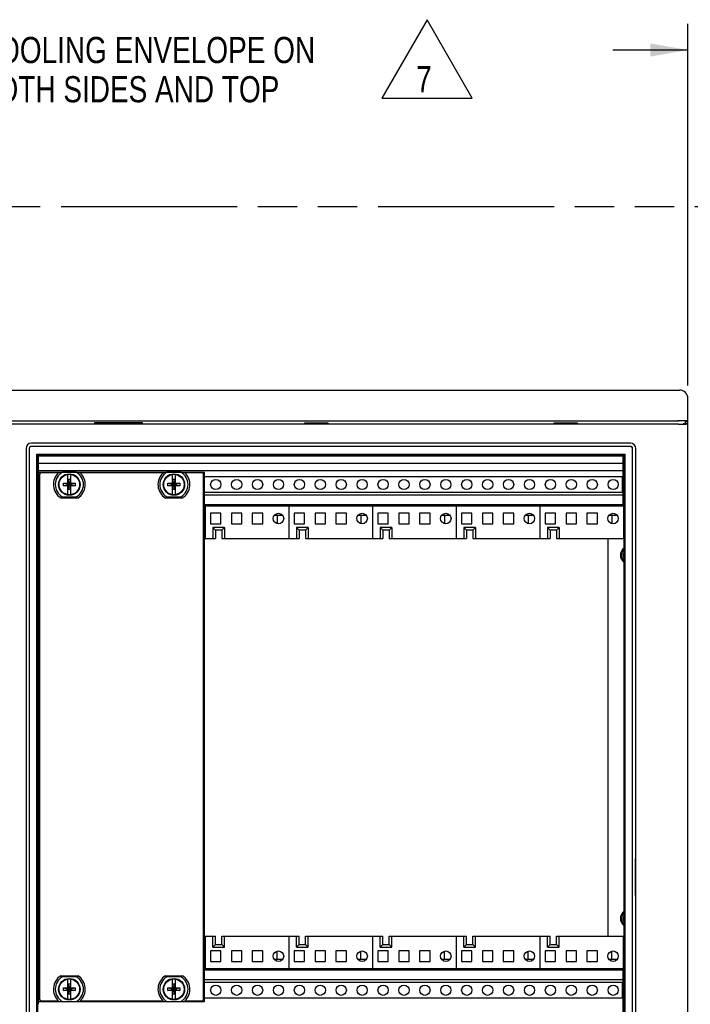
# Model space of a CAD drawing. Header units: inches. Extents: x 0 to 34, y 0 to 22.
# Tile 5 of 164: x 6.3 to 9.5, y 10.3 to 15. Entities that reach past the tile are written whole.
import ezdxf

# ---------------------------------------------------------------- set-up
doc = ezdxf.new("R2010")
doc.units = ezdxf.units.IN
doc.header["$LTSCALE"] = 1.87
doc.header["$MEASUREMENT"] = 0
doc.linetypes.add('PHANTOM', pattern=[0.8, 0.45, -0.05, 0.1, -0.05, 0.1, -0.05])
doc.layers.get('0').update_dxf_attribs({"linetype": 'CONTINUOUS'})
for name, color, linetype in [('02___PRT_ALL_AXES', 7, 'CONTINUOUS'), ('DETAIL', 7, 'CONTINUOUS'), ('DIMENSIONS', 7, 'CONTINUOUS')]:
    doc.layers.add(name, color=color, linetype=linetype)
doc.styles.get("Standard").update_dxf_attribs({"font": 'txt', "width": 0.8})
doc.dimstyles.new('DIMSTYLE_1', dxfattribs={"dimtxt": 0.125, "dimasz": 0.18, "dimexe": 0.18, "dimexo": 0.0625, "dimgap": 0.09, "dimtad": 0, "dimtih": 1, "dimtoh": 1, "dimlfac": 2, "dimzin": 4, "dimdsep": 46, "dimtxsty": 'STANDARD', "dimblk": '_FILLED', "dimblk1": '_FILLED', "dimblk2": '_FILLED', "dimcen": 0.09, "dimadec": 0, "dimazin": 0, "dimtp": 0.01, "dimtm": 0.01, "dimtfac": 1, "dimtofl": 0, "dimtmove": 0, "dimatfit": 3, "dimldrblk": '_FILLED', "dimfxl": 1, "dimtolj": 1, "dimtzin": 4, "dimarcsym": 0})

# ---------------------------------------------------------------- blocks, each defined once
blk = doc.blocks.new('_FILLED')
at = {"color": 0, "linetype": 'BYBLOCK'}
blk.add_solid([(0, 0), (-1, 0.174), (-1, -0.174)], dxfattribs=at)
blk = doc.blocks.new('*D1')
at = {"layer": 'DIMENSIONS', "color": 2, "linetype": 'CONTINUOUS'}
for p, q in [((9.4578, 13.2217), (9.4578, 14.9492)), ((10.3328, 14.1367), (10.3328, 14.9492)), ((9.4578, 14.8242), (9.0978, 14.8242)), ((10.3328, 14.8242), (10.6974, 14.8242))]:
    blk.add_line(p, q, dxfattribs=at)
at = {"layer": 'DIMENSIONS', "color": 2, "linetype": 'CONTINUOUS', "xscale": 0.18, "yscale": 0.18, "zscale": 0.18}
blk.add_blockref('_FILLED', (9.4578, 14.8242), dxfattribs=at)
at = {"layer": 'DIMENSIONS', "color": 2, "linetype": 'CONTINUOUS', "xscale": 0.18, "yscale": 0.18, "zscale": 0.18, "rotation": 180}
blk.add_blockref('_FILLED', (10.3328, 14.8242), dxfattribs=at)
at = {"layer": 'DIMENSIONS', "color": 2, "linetype": 'CONTINUOUS', "insert": (10.7599, 14.8867), "char_height": 0.125, "width": 1.425, "attachment_point": 1, "line_spacing_factor": 0.9}
blk.add_mtext('3X 1.75{\\Ftxt.shx;\\W1.000000;\\H0.125000; }[44.5]', dxfattribs=at)
blk = doc.blocks.new('FLAG_TRIANGLE_BL5', base_point=(8.2101, 14.7817))
at = {"layer": 'DETAIL', "color": 2, "linetype": 'CONTINUOUS'}
for p, q in [((8.2101, 14.969), (7.9938, 14.5944)), ((8.4264, 14.5944), (8.2101, 14.969)), ((7.9938, 14.5944), (8.4264, 14.5944))]:
    blk.add_line(p, q, dxfattribs=at)
at = {"layer": 'DETAIL', "color": 2, "linetype": 'CONTINUOUS', "width": 0.8}
blk.add_text('7', height=0.125, dxfattribs=at).set_placement((8.1584, 14.6227))

msp = doc.modelspace()

# ---------------------------------------------------------------- linework, layer by layer
at = {"color": 7, "linetype": 'CONTINUOUS'}
for p, q in [((4.4378, 13.1992), (9.4178, 13.1992)), ((9.4578, 13.05), (9.4578, 13.1592)), ((4.4432, 13.0522), (9.4123, 13.0522)), ((9.4123, 13.0368), (4.4432, 13.0368)), ((4.4486, 13.0521), (9.407, 13.0521)), ((6.6204, 13.0418), (6.6204, 13.0369)), ((6.6204, 13.0418), (6.625, 13.0372)), ((6.8502, 13.0418), (6.6204, 13.0418)), ((6.8456, 13.0372), (6.8502, 13.0418)), ((6.8502, 13.0369), (6.8502, 13.0418)), ((7.6238, 13.0417), (7.6238, 13.0369)), ((7.6254, 13.0401), (7.6238, 13.0417)), ((7.7377, 13.0417), (7.6238, 13.0417)), ((7.6254, 13.0401), (7.6254, 13.0369)), ((7.6254, 13.04), (7.6328, 13.0385)), ((7.64, 13.0385), (7.6328, 13.0385)), ((7.64, 13.0385), (7.633, 13.0373)), ((7.7288, 13.0385), (7.7206, 13.0385)), ((7.7286, 13.0372), (7.7206, 13.0385)), ((7.7362, 13.04), (7.7288, 13.0385)), ((7.7362, 13.0401), (7.7377, 13.0417)), ((7.7362, 13.0369), (7.7362, 13.0401)), ((7.7377, 13.0369), (7.7377, 13.0417)), ((8.8158, 13.0417), (8.8158, 13.0369)), ((8.9297, 13.0417), (8.8158, 13.0417)), ((8.8174, 13.0401), (8.8158, 13.0417)), ((8.8174, 13.0401), (8.8174, 13.0369)), ((8.8174, 13.04), (8.8248, 13.0385)), ((8.832, 13.0385), (8.8248, 13.0385)), ((8.832, 13.0385), (8.825, 13.0373)), ((8.9208, 13.0385), (8.9126, 13.0385)), ((8.9206, 13.0372), (8.9126, 13.0385)), ((8.9282, 13.04), (8.9208, 13.0385)), ((8.9282, 13.0401), (8.9297, 13.0417)), ((8.9282, 13.0369), (8.9282, 13.0401)), ((8.9297, 13.0369), (8.9297, 13.0417)), ((9.4453, 13.05), (9.4345, 13.0518)), ((9.4462, 13.0389), (9.4353, 13.0371)), ((9.4453, 13.05), (9.4578, 13.05)), ((9.4453, 13.0389), (9.4453, 13.05)), ((9.4578, 13.0389), (9.4462, 13.0389)), ((9.4523, 13.0518), (9.4578, 13.05)), ((9.4578, 13.0389), (9.4523, 13.0371)), ((9.4578, 9.8751), (9.4578, 13.0389)), ((9.1833, 12.9452), (6.3183, 12.9452)), ((6.2933, 12.9202), (6.2933, 10.1582)), ((6.3079, 12.9201), (6.3079, 10.1583)), ((6.3081, 12.9199), (6.3081, 10.1585)), ((9.1827, 12.9301), (6.3179, 12.9301)), ((9.1825, 12.9299), (6.3181, 12.9299)), ((6.345, 10.1854), (6.345, 12.893)), ((6.3478, 12.8902), (6.345, 12.893)), ((6.345, 12.893), (9.1556, 12.893)), ((9.1528, 12.8902), (9.1556, 12.893)), ((9.1556, 12.893), (9.1556, 10.1854)), ((9.1925, 10.1585), (9.1925, 12.9199)), ((9.1927, 10.1583), (9.1927, 12.9201)), ((9.2083, 10.1582), (9.2083, 12.9202)), ((6.3478, 12.8902), (6.3478, 10.1882)), ((9.1528, 12.8902), (6.3478, 12.8902)), ((6.353, 12.7967), (6.353, 12.8852)), ((6.353, 12.8852), (9.148, 12.8852)), ((6.353, 12.8502), (9.148, 12.8502)), ((9.148, 12.8502), (9.148, 12.8852)), ((9.148, 12.8152), (9.148, 12.8499)), ((9.1528, 10.1882), (9.1528, 12.8902)), ((6.3535, 12.8067), (6.3478, 12.8067)), ((6.353, 12.8152), (9.148, 12.8152)), ((6.4483, 12.8037), (6.368, 12.8037)), ((6.5337, 12.8062), (6.4664, 12.8062)), ((6.9483, 12.8037), (6.5518, 12.8037)), ((7.0337, 12.8062), (6.9664, 12.8062)), ((7.132, 12.8037), (7.0518, 12.8037)), ((9.148, 12.6442), (9.148, 12.8149)), ((9.1528, 12.8067), (9.148, 12.8067)), ((6.358, 12.7937), (6.358, 10.2902)), ((6.4715, 12.7408), (6.4715, 12.7546)), ((6.4715, 12.7546), (6.5286, 12.7408)), ((6.4715, 12.7408), (6.5286, 12.7546)), ((6.4715, 12.7546), (6.4932, 12.7546)), ((6.4932, 12.7536), (6.4932, 12.7951)), ((6.4932, 12.7536), (6.4942, 12.7536)), ((6.4942, 12.7235), (6.5059, 12.772)), ((6.4942, 12.772), (6.4942, 12.7536)), ((6.5059, 12.7235), (6.4942, 12.772)), ((6.5059, 12.772), (6.4942, 12.772)), ((6.4942, 12.7419), (6.5059, 12.7536)), ((6.5059, 12.7419), (6.4942, 12.7536)), ((6.5059, 12.7536), (6.5059, 12.772)), ((6.5069, 12.7536), (6.5059, 12.7536)), ((6.5069, 12.7536), (6.5069, 12.7951)), ((6.5069, 12.7546), (6.5286, 12.7546)), ((6.5286, 12.7546), (6.5286, 12.7408)), ((6.9715, 12.7408), (6.9715, 12.7546)), ((6.9715, 12.7408), (7.0286, 12.7546)), ((6.9715, 12.7546), (6.9932, 12.7546)), ((6.9715, 12.7546), (7.0286, 12.7408)), ((6.9932, 12.7536), (6.9932, 12.7951)), ((6.9932, 12.7536), (6.9942, 12.7536)), ((6.9942, 12.7235), (7.0059, 12.772)), ((6.9942, 12.772), (6.9942, 12.7536)), ((7.0059, 12.7235), (6.9942, 12.772)), ((7.0059, 12.772), (6.9942, 12.772)), ((6.9942, 12.7419), (7.0059, 12.7536)), ((7.0059, 12.7419), (6.9942, 12.7536)), ((7.0059, 12.7536), (7.0059, 12.772)), ((7.0069, 12.7536), (7.0059, 12.7536)), ((7.0069, 12.7536), (7.0069, 12.7951)), ((7.0069, 12.7546), (7.0286, 12.7546)), ((7.0286, 12.7546), (7.0286, 12.7408)), ((7.142, 10.2902), (7.142, 12.7937)), ((7.1465, 12.7865), (9.148, 12.7865)), ((9.1438, 12.7865), (9.1438, 12.709)), ((6.4932, 12.7408), (6.4715, 12.7408)), ((6.4932, 12.7004), (6.4932, 12.7419)), ((6.4932, 12.7419), (6.4942, 12.7419)), ((6.4942, 12.7419), (6.4942, 12.7235)), ((6.5059, 12.7235), (6.4942, 12.7235)), ((6.5059, 12.7235), (6.5059, 12.7419)), ((6.5069, 12.7419), (6.5059, 12.7419)), ((6.5069, 12.7004), (6.5069, 12.7419)), ((6.5286, 12.7408), (6.5069, 12.7408)), ((6.9932, 12.7408), (6.9715, 12.7408)), ((6.9932, 12.7004), (6.9932, 12.7419)), ((6.9932, 12.7419), (6.9942, 12.7419)), ((6.9942, 12.7419), (6.9942, 12.7235)), ((7.0059, 12.7235), (6.9942, 12.7235)), ((7.0059, 12.7235), (7.0059, 12.7419)), ((7.0069, 12.7419), (7.0059, 12.7419)), ((7.0069, 12.7004), (7.0069, 12.7419)), ((7.0286, 12.7408), (7.0069, 12.7408)), ((9.148, 12.709), (7.1465, 12.709)), ((6.5407, 12.6832), (6.4594, 12.6832)), ((6.4664, 12.6892), (6.5337, 12.6892)), ((7.0407, 12.6832), (6.9594, 12.6832)), ((6.9664, 12.6892), (7.0337, 12.6892)), ((7.1465, 12.6982), (9.148, 12.6982)), ((9.148, 12.6682), (9.1528, 12.6682)), ((9.148, 12.6502), (7.1465, 12.6502)), ((9.148, 12.6442), (7.1465, 12.6442)), ((7.1498, 12.6442), (7.1498, 12.4897)), ((7.1748, 12.6102), (7.1748, 12.5602)), ((7.2248, 12.6102), (7.1748, 12.6102)), ((7.2248, 12.5602), (7.2248, 12.6102)), ((7.2748, 12.6102), (7.2748, 12.5602)), ((7.3248, 12.6102), (7.2748, 12.6102)), ((7.3248, 12.5602), (7.3248, 12.6102)), ((7.3748, 12.6102), (7.3748, 12.5602)), ((7.4248, 12.6102), (7.3748, 12.6102)), ((7.4248, 12.5602), (7.4248, 12.6102)), ((7.5498, 12.6442), (7.5498, 12.4897)), ((7.5748, 12.6102), (7.5748, 12.5602)), ((7.6248, 12.6102), (7.5748, 12.6102)), ((7.6248, 12.5602), (7.6248, 12.6102)), ((7.6748, 12.6102), (7.6748, 12.5602)), ((7.7248, 12.6102), (7.6748, 12.6102)), ((7.7248, 12.5602), (7.7248, 12.6102)), ((7.7748, 12.6102), (7.7748, 12.5602)), ((7.8248, 12.6102), (7.7748, 12.6102)), ((7.8248, 12.5602), (7.8248, 12.6102)), ((7.9498, 12.6442), (7.9498, 12.4897)), ((7.9748, 12.6102), (7.9748, 12.5602)), ((8.0248, 12.6102), (7.9748, 12.6102)), ((8.0248, 12.5602), (8.0248, 12.6102)), ((8.0748, 12.6102), (8.0748, 12.5602)), ((8.1248, 12.6102), (8.0748, 12.6102)), ((8.1248, 12.5602), (8.1248, 12.6102)), ((8.1748, 12.6102), (8.1748, 12.5602)), ((8.2248, 12.6102), (8.1748, 12.6102)), ((8.2248, 12.5602), (8.2248, 12.6102)), ((8.3498, 12.6442), (8.3498, 12.4897)), ((8.4248, 12.6102), (8.3748, 12.6102)), ((8.3748, 12.6102), (8.3748, 12.5602)), ((8.4248, 12.5602), (8.4248, 12.6102)), ((8.5248, 12.6102), (8.4748, 12.6102)), ((8.4748, 12.6102), (8.4748, 12.5602)), ((8.5248, 12.5602), (8.5248, 12.6102)), ((8.6248, 12.6102), (8.5748, 12.6102)), ((8.5748, 12.6102), (8.5748, 12.5602)), ((8.6248, 12.5602), (8.6248, 12.6102)), ((8.7498, 12.6442), (8.7498, 12.4897)), ((8.8248, 12.6102), (8.7748, 12.6102)), ((8.7748, 12.6102), (8.7748, 12.5602)), ((8.8248, 12.5602), (8.8248, 12.6102)), ((8.9248, 12.6102), (8.8748, 12.6102)), ((8.8748, 12.6102), (8.8748, 12.5602)), ((8.9248, 12.5602), (8.9248, 12.6102)), ((9.0248, 12.6102), (8.9748, 12.6102)), ((8.9748, 12.6102), (8.9748, 12.5602)), ((9.0248, 12.5602), (9.0248, 12.6102)), ((9.1498, 12.6442), (9.1498, 12.4897)), ((7.5201, 12.5992), (7.4794, 12.5992)), ((7.4938, 12.5992), (7.4938, 12.5612)), ((7.9201, 12.5992), (7.8794, 12.5992)), ((7.8938, 12.5992), (7.8938, 12.5612)), ((8.3201, 12.5992), (8.2794, 12.5992)), ((8.2938, 12.5992), (8.2938, 12.5612)), ((8.7201, 12.5992), (8.6794, 12.5992)), ((8.6938, 12.5992), (8.6938, 12.5612)), ((9.1201, 12.5992), (9.0794, 12.5992)), ((9.0938, 12.5992), (9.0938, 12.5612)), ((7.1748, 12.5602), (7.2248, 12.5602)), ((7.1863, 12.5416), (7.1863, 12.4897)), ((7.1863, 12.5416), (7.1988, 12.5291)), ((7.2423, 12.5416), (7.1863, 12.5416)), ((7.1988, 12.5291), (7.1988, 12.4897)), ((7.2298, 12.5291), (7.1988, 12.5291)), ((7.2298, 12.5291), (7.2423, 12.5416)), ((7.2298, 12.5291), (7.2298, 12.4897)), ((7.2423, 12.5416), (7.2423, 12.4897)), ((7.2748, 12.5602), (7.3248, 12.5602)), ((7.3748, 12.5602), (7.4248, 12.5602)), ((7.5748, 12.5602), (7.6248, 12.5602)), ((7.5863, 12.5416), (7.5863, 12.4897)), ((7.6423, 12.5416), (7.5863, 12.5416)), ((7.5863, 12.5416), (7.5988, 12.5291)), ((7.5988, 12.5291), (7.5988, 12.4897)), ((7.6298, 12.5291), (7.5988, 12.5291)), ((7.6298, 12.5291), (7.6423, 12.5416)), ((7.6298, 12.5291), (7.6298, 12.4897)), ((7.6423, 12.5416), (7.6423, 12.4897)), ((7.6748, 12.5602), (7.7248, 12.5602)), ((7.7748, 12.5602), (7.8248, 12.5602)), ((7.9748, 12.5602), (8.0248, 12.5602)), ((7.9863, 12.5416), (7.9863, 12.4897)), ((8.0423, 12.5416), (7.9863, 12.5416)), ((7.9863, 12.5416), (7.9988, 12.5291)), ((7.9988, 12.5291), (7.9988, 12.4897)), ((8.0298, 12.5291), (7.9988, 12.5291)), ((8.0298, 12.5291), (8.0423, 12.5416)), ((8.0298, 12.5291), (8.0298, 12.4897)), ((8.0423, 12.5416), (8.0423, 12.4897)), ((8.0748, 12.5602), (8.1248, 12.5602)), ((8.1748, 12.5602), (8.2248, 12.5602)), ((8.3748, 12.5602), (8.4248, 12.5602)), ((8.4423, 12.5416), (8.3863, 12.5416)), ((8.3863, 12.5416), (8.3863, 12.4897)), ((8.3863, 12.5416), (8.3988, 12.5291)), ((8.4298, 12.5291), (8.3988, 12.5291)), ((8.3988, 12.5291), (8.3988, 12.4897)), ((8.4298, 12.5291), (8.4423, 12.5416)), ((8.4298, 12.5291), (8.4298, 12.4897)), ((8.4423, 12.5416), (8.4423, 12.4897)), ((8.4748, 12.5602), (8.5248, 12.5602)), ((8.5748, 12.5602), (8.6248, 12.5602)), ((8.7748, 12.5602), (8.8248, 12.5602)), ((8.8423, 12.5416), (8.7863, 12.5416)), ((8.7863, 12.5416), (8.7863, 12.4897)), ((8.7863, 12.5416), (8.7988, 12.5291)), ((8.8298, 12.5291), (8.7988, 12.5291)), ((8.7988, 12.5291), (8.7988, 12.4897)), ((8.8298, 12.5291), (8.8423, 12.5416)), ((8.8298, 12.5291), (8.8298, 12.4897)), ((8.8423, 12.5416), (8.8423, 12.4897)), ((8.8748, 12.5602), (8.9248, 12.5602)), ((8.9748, 12.5602), (9.0248, 12.5602)), ((7.1498, 12.4897), (7.1988, 12.4897)), ((7.2298, 12.4897), (7.5988, 12.4897)), ((7.6298, 12.4897), (7.9988, 12.4897)), ((8.0298, 12.4897), (8.3988, 12.4897)), ((8.4298, 12.4897), (8.7988, 12.4897)), ((8.8298, 12.4897), (9.1498, 12.4897)), ((9.2074, 12.2949), (9.2074, 12.119)), ((9.2078, 12.2945), (9.2074, 12.2949)), ((9.2078, 12.1195), (9.2074, 12.119)), ((9.2078, 10.959), (9.2074, 10.9594)), ((9.2074, 10.7835), (9.2074, 10.9594)), ((9.2078, 10.784), (9.2074, 10.7835)), ((7.1498, 10.5893), (7.1988, 10.5893)), ((7.1498, 10.5893), (7.1498, 10.4347)), ((7.1863, 10.5374), (7.1863, 10.5893)), ((7.1988, 10.5499), (7.1988, 10.5893)), ((7.2298, 10.5893), (7.5988, 10.5893)), ((7.2298, 10.5499), (7.2298, 10.5893)), ((7.2423, 10.5374), (7.2423, 10.5893)), ((7.5498, 10.5893), (7.5498, 10.4347)), ((7.5863, 10.5374), (7.5863, 10.5893)), ((7.5988, 10.5499), (7.5988, 10.5893)), ((7.6298, 10.5893), (7.9988, 10.5893)), ((7.6298, 10.5499), (7.6298, 10.5893)), ((7.6423, 10.5374), (7.6423, 10.5893)), ((7.9498, 10.5893), (7.9498, 10.4347)), ((7.9863, 10.5374), (7.9863, 10.5893)), ((7.9988, 10.5499), (7.9988, 10.5893)), ((8.0298, 10.5893), (8.3988, 10.5893)), ((8.0298, 10.5499), (8.0298, 10.5893)), ((8.0423, 10.5374), (8.0423, 10.5893)), ((8.3498, 10.5893), (8.3498, 10.4347)), ((8.3863, 10.5374), (8.3863, 10.5893)), ((8.3988, 10.5499), (8.3988, 10.5893)), ((8.4298, 10.5893), (8.7988, 10.5893)), ((8.4298, 10.5499), (8.4298, 10.5893)), ((8.4423, 10.5374), (8.4423, 10.5893)), ((8.7498, 10.5893), (8.7498, 10.4347)), ((8.7863, 10.5374), (8.7863, 10.5893)), ((8.7988, 10.5499), (8.7988, 10.5893)), ((8.8298, 10.5893), (9.1498, 10.5893)), ((8.8298, 10.5499), (8.8298, 10.5893)), ((8.8423, 10.5374), (8.8423, 10.5893)), ((9.1498, 10.4347), (9.1498, 10.5893)), ((7.1988, 10.5499), (7.1863, 10.5374)), ((7.1988, 10.5499), (7.2298, 10.5499)), ((7.2298, 10.5499), (7.2423, 10.5374)), ((7.5988, 10.5499), (7.5863, 10.5374)), ((7.5988, 10.5499), (7.6298, 10.5499)), ((7.6298, 10.5499), (7.6423, 10.5374)), ((7.9988, 10.5499), (7.9863, 10.5374)), ((7.9988, 10.5499), (8.0298, 10.5499)), ((8.0298, 10.5499), (8.0423, 10.5374)), ((8.3988, 10.5499), (8.3863, 10.5374)), ((8.3988, 10.5499), (8.4298, 10.5499)), ((8.4298, 10.5499), (8.4423, 10.5374)), ((8.7988, 10.5499), (8.7863, 10.5374)), ((8.7988, 10.5499), (8.8298, 10.5499)), ((8.8298, 10.5499), (8.8423, 10.5374)), ((7.2248, 10.5187), (7.1748, 10.5187)), ((7.1748, 10.5187), (7.1748, 10.4687)), ((7.1863, 10.5374), (7.2423, 10.5374)), ((7.2248, 10.4687), (7.2248, 10.5187)), ((7.3248, 10.5187), (7.2748, 10.5187)), ((7.2748, 10.5187), (7.2748, 10.4687)), ((7.3248, 10.4687), (7.3248, 10.5187)), ((7.4248, 10.5187), (7.3748, 10.5187)), ((7.3748, 10.5187), (7.3748, 10.4687)), ((7.4248, 10.4687), (7.4248, 10.5187)), ((7.4938, 10.4797), (7.4938, 10.5177)), ((7.6248, 10.5187), (7.5748, 10.5187)), ((7.5748, 10.5187), (7.5748, 10.4687)), ((7.5863, 10.5374), (7.6423, 10.5374)), ((7.6248, 10.4687), (7.6248, 10.5187)), ((7.7248, 10.5187), (7.6748, 10.5187)), ((7.6748, 10.5187), (7.6748, 10.4687)), ((7.7248, 10.4687), (7.7248, 10.5187)), ((7.8248, 10.5187), (7.7748, 10.5187)), ((7.7748, 10.5187), (7.7748, 10.4687)), ((7.8248, 10.4687), (7.8248, 10.5187)), ((7.8938, 10.4797), (7.8938, 10.5177)), ((8.0248, 10.5187), (7.9748, 10.5187)), ((7.9748, 10.5187), (7.9748, 10.4687)), ((7.9863, 10.5374), (8.0423, 10.5374)), ((8.0248, 10.4687), (8.0248, 10.5187)), ((8.1248, 10.5187), (8.0748, 10.5187)), ((8.0748, 10.5187), (8.0748, 10.4687)), ((8.1248, 10.4687), (8.1248, 10.5187)), ((8.2248, 10.5187), (8.1748, 10.5187)), ((8.1748, 10.5187), (8.1748, 10.4687)), ((8.2248, 10.4687), (8.2248, 10.5187)), ((8.2938, 10.4797), (8.2938, 10.5177)), ((8.4248, 10.5187), (8.3748, 10.5187)), ((8.3748, 10.5187), (8.3748, 10.4687)), ((8.3863, 10.5374), (8.4423, 10.5374)), ((8.4248, 10.4687), (8.4248, 10.5187)), ((8.5248, 10.5187), (8.4748, 10.5187)), ((8.4748, 10.5187), (8.4748, 10.4687)), ((8.5248, 10.4687), (8.5248, 10.5187)), ((8.6248, 10.5187), (8.5748, 10.5187)), ((8.5748, 10.5187), (8.5748, 10.4687)), ((8.6248, 10.4687), (8.6248, 10.5187)), ((8.6938, 10.4797), (8.6938, 10.5177)), ((8.8248, 10.5187), (8.7748, 10.5187)), ((8.7748, 10.5187), (8.7748, 10.4687)), ((8.7863, 10.5374), (8.8423, 10.5374)), ((8.8248, 10.4687), (8.8248, 10.5187)), ((8.9248, 10.5187), (8.8748, 10.5187)), ((8.8748, 10.5187), (8.8748, 10.4687)), ((8.9248, 10.4687), (8.9248, 10.5187)), ((9.0248, 10.5187), (8.9748, 10.5187)), ((8.9748, 10.5187), (8.9748, 10.4687)), ((9.0248, 10.4687), (9.0248, 10.5187)), ((9.0938, 10.4797), (9.0938, 10.5177)), ((7.1748, 10.4687), (7.2248, 10.4687)), ((7.2748, 10.4687), (7.3248, 10.4687)), ((7.3748, 10.4687), (7.4248, 10.4687)), ((7.4794, 10.4797), (7.5201, 10.4797)), ((7.5748, 10.4687), (7.6248, 10.4687)), ((7.6748, 10.4687), (7.7248, 10.4687)), ((7.7748, 10.4687), (7.8248, 10.4687)), ((7.8794, 10.4797), (7.9201, 10.4797)), ((7.9748, 10.4687), (8.0248, 10.4687)), ((8.0748, 10.4687), (8.1248, 10.4687)), ((8.1748, 10.4687), (8.2248, 10.4687)), ((8.2794, 10.4797), (8.3201, 10.4797)), ((8.3748, 10.4687), (8.4248, 10.4687)), ((8.4748, 10.4687), (8.5248, 10.4687)), ((8.5748, 10.4687), (8.6248, 10.4687)), ((8.6794, 10.4797), (8.7201, 10.4797)), ((8.7748, 10.4687), (8.8248, 10.4687)), ((8.8748, 10.4687), (8.9248, 10.4687)), ((8.9748, 10.4687), (9.0248, 10.4687)), ((9.0794, 10.4797), (9.1201, 10.4797)), ((6.4594, 10.4007), (6.5407, 10.4007)), ((6.9594, 10.4007), (7.0407, 10.4007)), ((7.1465, 10.4347), (9.1475, 10.4347)), ((7.1465, 10.4287), (9.1475, 10.4287)), ((9.1475, 10.1937), (9.1475, 10.4347)), ((9.1475, 10.4107), (9.1528, 10.4107)), ((6.5337, 10.3947), (6.4664, 10.3947)), ((6.4932, 10.3421), (6.4932, 10.3836)), ((6.5059, 10.3605), (6.4942, 10.3605)), ((6.5059, 10.312), (6.4942, 10.3605)), ((6.4942, 10.3605), (6.4942, 10.3421)), ((6.4942, 10.312), (6.5059, 10.3605)), ((6.5059, 10.3421), (6.5059, 10.3605)), ((6.5069, 10.3421), (6.5069, 10.3836)), ((7.0337, 10.3947), (6.9664, 10.3947)), ((6.9932, 10.3421), (6.9932, 10.3836)), ((7.0059, 10.3605), (6.9942, 10.3605)), ((7.0059, 10.312), (6.9942, 10.3605)), ((6.9942, 10.3605), (6.9942, 10.3421)), ((6.9942, 10.312), (7.0059, 10.3605)), ((7.0059, 10.3421), (7.0059, 10.3605)), ((7.0069, 10.3421), (7.0069, 10.3836)), ((9.1475, 10.3807), (7.1465, 10.3807)), ((7.1465, 10.37), (9.1475, 10.37)), ((9.1438, 10.37), (9.1438, 10.2925)), ((6.4715, 10.3431), (6.5286, 10.3293)), ((6.4715, 10.3293), (6.5286, 10.3431)), ((6.4715, 10.3431), (6.4932, 10.3431)), ((6.4715, 10.3293), (6.4715, 10.3431)), ((6.4932, 10.3293), (6.4715, 10.3293)), ((6.4932, 10.3421), (6.4942, 10.3421)), ((6.4932, 10.3304), (6.4942, 10.3304)), ((6.4932, 10.2889), (6.4932, 10.3304)), ((6.5059, 10.3304), (6.4942, 10.3421)), ((6.4942, 10.3304), (6.5059, 10.3421)), ((6.4942, 10.3304), (6.4942, 10.312)), ((6.5059, 10.312), (6.4942, 10.312)), ((6.5069, 10.3421), (6.5059, 10.3421)), ((6.5069, 10.3304), (6.5059, 10.3304)), ((6.5059, 10.312), (6.5059, 10.3304)), ((6.5069, 10.3431), (6.5286, 10.3431)), ((6.5069, 10.2889), (6.5069, 10.3304)), ((6.5286, 10.3293), (6.5069, 10.3293)), ((6.5286, 10.3431), (6.5286, 10.3293)), ((6.9715, 10.3293), (7.0286, 10.3431)), ((6.9715, 10.3431), (6.9932, 10.3431)), ((6.9715, 10.3431), (7.0286, 10.3293)), ((6.9715, 10.3293), (6.9715, 10.3431)), ((6.9932, 10.3293), (6.9715, 10.3293)), ((6.9932, 10.3421), (6.9942, 10.3421)), ((6.9932, 10.3304), (6.9942, 10.3304)), ((6.9932, 10.2889), (6.9932, 10.3304)), ((7.0059, 10.3304), (6.9942, 10.3421)), ((6.9942, 10.3304), (7.0059, 10.3421)), ((6.9942, 10.3304), (6.9942, 10.312)), ((7.0059, 10.312), (6.9942, 10.312)), ((7.0069, 10.3421), (7.0059, 10.3421)), ((7.0069, 10.3304), (7.0059, 10.3304)), ((7.0059, 10.312), (7.0059, 10.3304)), ((7.0069, 10.3431), (7.0286, 10.3431)), ((7.0069, 10.2889), (7.0069, 10.3304)), ((7.0286, 10.3293), (7.0069, 10.3293)), ((7.0286, 10.3431), (7.0286, 10.3293)), ((6.3525, 10.2641), (6.3525, 10.2817)), ((6.368, 10.2802), (6.4483, 10.2802)), ((6.4664, 10.2777), (6.5337, 10.2777)), ((6.5518, 10.2802), (6.9483, 10.2802)), ((6.9664, 10.2777), (7.0337, 10.2777)), ((7.0518, 10.2802), (7.132, 10.2802)), ((9.1475, 10.2925), (7.1465, 10.2925)), ((9.1528, 10.2707), (9.1475, 10.2707))]:
    msp.add_line(p, q, dxfattribs=at)
at = {"color": 3, "linetype": 'CONTINUOUS'}
for p, q in [((9.0753, 12.8902), (9.0753, 12.8852)), ((9.1528, 12.8444), (9.148, 12.8444)), ((9.148, 12.6442), (9.1528, 12.6442)), ((9.0753, 12.4897), (9.0753, 10.5893)), ((9.1498, 10.4597), (9.1528, 10.4597)), ((9.1475, 10.4347), (9.1528, 10.4347))]:
    msp.add_line(p, q, dxfattribs=at)
at = {"color": 7, "linetype": 'CONTINUOUS'}
for centre, radius in [((6.5, 12.7477), 0.0512), ((7, 12.7477), 0.0512), ((6.5, 12.7477), 0.049), ((7, 12.7477), 0.049), ((7.2, 12.7477), 0.0245), ((7.3, 12.7477), 0.0245), ((7.4, 12.7477), 0.0245), ((7.5, 12.7477), 0.0245), ((7.6, 12.7477), 0.0245), ((7.7, 12.7477), 0.0245), ((7.8, 12.7477), 0.0245), ((7.9, 12.7477), 0.0245), ((8, 12.7477), 0.0245), ((8.1, 12.7477), 0.0245), ((8.2, 12.7477), 0.0245), ((8.3, 12.7477), 0.0245), ((8.4, 12.7477), 0.0245), ((8.5, 12.7477), 0.0245), ((8.6, 12.7477), 0.0245), ((8.7, 12.7477), 0.0245), ((8.8, 12.7477), 0.0245), ((8.9, 12.7477), 0.0245), ((9, 12.7477), 0.0245), ((9.1, 12.7477), 0.0245), ((7.4998, 12.5852), 0.025), ((7.8998, 12.5852), 0.025), ((8.2998, 12.5852), 0.025), ((8.6998, 12.5852), 0.025), ((9.0998, 12.5852), 0.025), ((7.4998, 10.4937), 0.025), ((7.8998, 10.4937), 0.025), ((8.2998, 10.4937), 0.025), ((8.6998, 10.4937), 0.025), ((9.0998, 10.4937), 0.025), ((6.5, 10.3362), 0.0512), ((6.5, 10.3362), 0.049), ((7, 10.3362), 0.0512), ((7, 10.3362), 0.049), ((7.2, 10.3312), 0.0245), ((7.3, 10.3312), 0.0245), ((7.4, 10.3312), 0.0245), ((7.5, 10.3312), 0.0245), ((7.6, 10.3312), 0.0245), ((7.7, 10.3312), 0.0245), ((7.8, 10.3312), 0.0245), ((7.9, 10.3312), 0.0245), ((8, 10.3312), 0.0245), ((8.1, 10.3312), 0.0245), ((8.2, 10.3312), 0.0245), ((8.3, 10.3312), 0.0245), ((8.4, 10.3312), 0.0245), ((8.5, 10.3312), 0.0245), ((8.6, 10.3312), 0.0245), ((8.7, 10.3312), 0.0245), ((8.8, 10.3312), 0.0245), ((8.9, 10.3312), 0.0245), ((9, 10.3312), 0.0245), ((9.1, 10.3312), 0.0245)]:
    msp.add_circle(centre, radius, dxfattribs=at)
for centre, radius, start, end in [((6.3183, 12.9202), 0.025, 90, 180), ((9.1833, 12.9202), 0.025, 0, 90), ((6.368, 12.7937), 0.01, 90, 180), ((6.5, 12.7477), 0.0762, 132.7412, 237.7687), ((6.5, 12.7477), 0.0675, 119.9264, 240.0736), ((6.5, 12.7477), 0.0675, 299.9264, 60.0736), ((6.5, 12.7477), 0.0762, 302.2313, 47.2588), ((7, 12.7477), 0.0762, 132.7412, 237.7687), ((7, 12.7477), 0.0675, 119.9264, 240.0736), ((7, 12.7477), 0.0675, 299.9264, 60.0736), ((7, 12.7477), 0.0762, 302.2313, 47.2588), ((7.132, 12.7937), 0.01, 0, 90), ((6.5, 12.7477), 0.0478, 81.7166, 98.2834), ((7, 12.7477), 0.0478, 81.7166, 98.2834), ((6.5, 12.7477), 0.0478, 261.7166, 278.2834), ((7, 12.7477), 0.0478, 261.7166, 278.2834), ((9.1763, 12.4097), 0.0362, 130.6587, 229.3413), ((9.1763, 12.4097), 0.028, 147.3654, 212.6346), ((9.1763, 10.6737), 0.0362, 130.6587, 229.3413), ((9.1763, 10.6737), 0.028, 147.3654, 212.6346), ((6.5, 10.3362), 0.0762, 122.2313, 227.2588), ((6.5, 10.3362), 0.0762, 312.7412, 57.7687), ((7, 10.3362), 0.0762, 122.2313, 227.2588), ((7, 10.3362), 0.0762, 312.7412, 57.7687), ((6.5, 10.3362), 0.0675, 119.9264, 240.0736), ((6.5, 10.3362), 0.0478, 81.7166, 98.2834), ((6.5, 10.3362), 0.0675, 299.9264, 60.0736), ((7, 10.3362), 0.0675, 119.9264, 240.0736), ((7, 10.3362), 0.0478, 81.7166, 98.2834), ((7, 10.3362), 0.0675, 299.9264, 60.0736), ((6.368, 10.2902), 0.01, 180, 270), ((6.5, 10.3362), 0.0478, 261.7166, 278.2834), ((7, 10.3362), 0.0478, 261.7166, 278.2834), ((7.132, 10.2902), 0.01, 270, 360)]:
    msp.add_arc(centre, radius, start, end, dxfattribs=at)
for centre, major_axis, ratio, start_param, end_param in [((9.4178, 13.1592), (0.0283, 0.0283), 0.999315, -0.785056, 0.785056), ((9.407, 13.0518), (0.0275, 0), 0.008727, 0.05236, 1.570796), ((9.4123, 13.0371), (0.04, 0), 0.008727, -1.570796, -0.02618), ((6.3179, 12.9201), (-0.00707, 0.00707), 0.999695, -0.785246, 0.785246), ((6.3181, 12.9199), (-0.00707, 0.00707), 0.999695, -0.785246, 0.785246), ((9.1825, 12.9199), (0.00707, 0.00707), 0.999695, -0.785246, 0.785246), ((9.1827, 12.9201), (0.00707, 0.00707), 0.999695, -0.785246, 0.785246)]:
    msp.add_ellipse(centre, major_axis=major_axis, ratio=ratio, start_param=start_param, end_param=end_param, dxfattribs=at)
msp.add_open_spline([(9.4523, 13.0518), (9.4523, 13.0519), (9.4522, 13.0519), (9.452, 13.0519), (9.4517, 13.0519), (9.4512, 13.0519), (9.4503, 13.0519), (9.4489, 13.052), (9.4472, 13.052), (9.4451, 13.052), (9.4428, 13.0521), (9.4391, 13.0521), (9.434, 13.0521), (9.4272, 13.0522), (9.4199, 13.0522), (9.4149, 13.0522), (9.4123, 13.0522)], degree=3, knots=[0, 0, 0, 0, 0.002468, 0.007248, 0.014331, 0.023699, 0.049211, 0.0836, 0.126518, 0.177544, 0.23625, 0.302079, 0.452483, 0.623249, 0.808237, 1, 1, 1, 1], dxfattribs=at)
at = {"layer": '02___PRT_ALL_AXES', "color": 3, "linetype": 'CONTINUOUS'}
msp.add_line((9.4578, 13.0389), (9.4578, 13.05), dxfattribs=at)
at = {"layer": '02___PRT_ALL_AXES', "color": 7, "linetype": 'CONTINUOUS'}
for p, q in [((6.3535, 10.2767), (6.3535, 12.8072)), ((6.3535, 12.8072), (7.1465, 12.8072)), ((7.1465, 10.2767), (7.1465, 12.8072)), ((6.3478, 12.7967), (6.3535, 12.7967)), ((6.3478, 10.2817), (6.3535, 10.2817)), ((6.3535, 10.2767), (7.1465, 10.2767))]:
    msp.add_line(p, q, dxfattribs=at)
at = {"layer": '02___PRT_ALL_AXES', "color": 3, "linetype": 'CONTINUOUS'}
for centre, radius, start, end in [((6.3538, 12.8397), 0.0445, 90.9805, 97.796), ((9.163, 12.8294), 0.0175, 126.5051, 150.7973), ((9.1763, 12.4097), 0.0415, 124.9431, 235.0569), ((9.1763, 10.6737), 0.0415, 124.9431, 235.0569)]:
    msp.add_arc(centre, radius, start, end, dxfattribs=at)
at = {"layer": 'DETAIL', "color": 8, "linetype": 'PHANTOM'}
msp.add_line((10.3328, 14.0742), (3.5228, 14.0742), dxfattribs=at)

# ---------------------------------------------------------------- block references
at = {"layer": 'DETAIL', "color": 2, "linetype": 'CONTINUOUS'}
msp.add_blockref('FLAG_TRIANGLE_BL5', (8.2101, 14.7817), dxfattribs=at)

# ---------------------------------------------------------------- texts
at = {"layer": 'DETAIL', "color": 2, "linetype": 'CONTINUOUS', "insert": (6.0626, 14.8867), "char_height": 0.125, "width": 1.9, "attachment_point": 1, "line_spacing_factor": 0.9}
msp.add_mtext('COOLING ENVELOPE ON\\PBOTH SIDES AND TOP', dxfattribs=at)

# ---------------------------------------------------------------- dimensions: what is measured, and where the dimension line sits
at = {"layer": 'DIMENSIONS', "color": 2, "linetype": 'CONTINUOUS'}
dim = msp.add_linear_dim(base=(9.4578, 14.8242), p1=(10.3328, 14.1367), p2=(9.4578, 13.2217), angle=180, text='3X <>', dimstyle='DIMSTYLE_1', dxfattribs=at)
dim.commit()
dim.dimension.update_dxf_attribs({"geometry": '*D1', "text_midpoint": (11.4724, 14.8242), "dimtype": 160})

doc.saveas('drawing.dxf')
